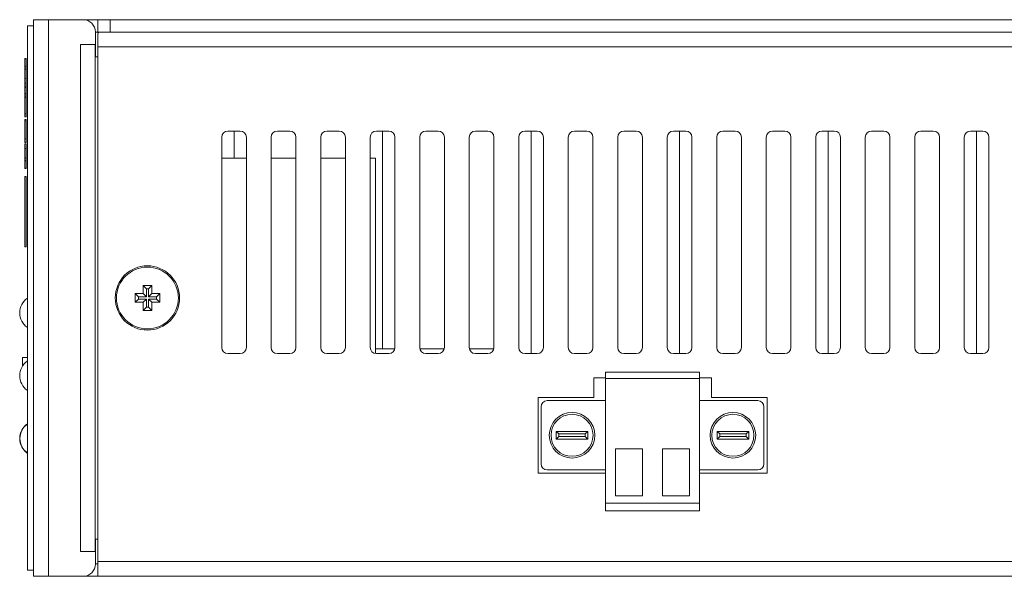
# Model space of a CAD drawing. Extents: x 1967 to 2561, y -57 to 363.
# Tile 11 of 13: x 2366 to 2445, y 61 to 106. Entities that reach past the tile are written whole.
import ezdxf

# ---------------------------------------------------------------- set-up
doc = ezdxf.new("R2010")
doc.units = 0
doc.header["$LTSCALE"] = 15.367
doc.header["$MEASUREMENT"] = 0
for name, color, linetype, lineweight in [('BASE-8P_DXF_CONTINUOUS2188', 7, 'CONTINUOUS', 5), ('DIM', 4, 'CONTINUOUS', 5), ('PANEL-8P_DXF_CONTINUOUS_46', 7, 'CONTINUOUS', 5)]:
    doc.layers.add(name, color=color, linetype=linetype, lineweight=lineweight)

msp = doc.modelspace()

# ---------------------------------------------------------------- linework, layer by layer
at = {"layer": 'BASE-8P_DXF_CONTINUOUS2188', "color": 7, "linetype": 'Continuous'}
msp.add_line((2407.592, 68.897), (2407.592, 74.997), dxfattribs=at)
at = {"layer": 'DIM'}
msp.add_arc((2408.342, 69.647), 0.5, 180, 270, dxfattribs=at)
at = {"layer": 'PANEL-8P_DXF_CONTINUOUS_46', "color": 7, "linetype": 'Continuous'}
for p, q in [((2366.332, 61.047), (2366.332, 105.047)), ((2366.832, 105.047), (2366.332, 105.047)), ((2366.832, 105.547), (2366.832, 60.547)), ((2366.832, 105.547), (2370.832, 105.547)), ((2368.032, 105.547), (2368.032, 60.547)), ((2370.832, 105.547), (2466.832, 105.547)), ((2372.032, 104.464), (2372.032, 105.547)), ((2373.032, 104.547), (2373.032, 105.547)), ((2371.832, 102.547), (2371.832, 104.547)), ((2371.832, 104.547), (2462.832, 104.547)), ((2372.061, 104.491), (2372.032, 104.321)), ((2372.032, 104.321), (2372.032, 60.547)), ((2372.159, 104.547), (2372.061, 104.491)), ((2370.632, 103.547), (2370.632, 62.547)), ((2371.832, 103.547), (2370.632, 103.547)), ((2371.82, 62.547), (2371.82, 103.547)), ((2372.032, 103.347), (2462.532, 103.347)), ((2366.132, 97.681), (2366.132, 102.404)), ((2366.232, 102.404), (2366.132, 102.404)), ((2366.232, 102.377), (2366.132, 102.377)), ((2366.232, 97.681), (2366.232, 102.404)), ((2372.018, 102.547), (2371.832, 102.547)), ((2366.232, 101.797), (2366.132, 101.797)), ((2366.232, 101.77), (2366.132, 101.77)), ((2366.232, 101.578), (2366.132, 101.578)), ((2366.232, 101.552), (2366.132, 101.552)), ((2366.232, 100.783), (2366.132, 100.783)), ((2366.132, 100.412), (2366.232, 100.412)), ((2366.232, 100.174), (2366.132, 100.174)), ((2366.232, 100.061), (2366.132, 100.061)), ((2366.232, 99.583), (2366.132, 99.583)), ((2366.232, 99.556), (2366.132, 99.556)), ((2366.232, 99.364), (2366.132, 99.364)), ((2366.232, 99.26), (2366.132, 99.26)), ((2366.232, 97.943), (2366.132, 97.943)), ((2366.232, 97.681), (2366.132, 97.681)), ((2366.132, 95.629), (2366.132, 97.482)), ((2366.232, 97.482), (2366.132, 97.482)), ((2366.232, 97.478), (2366.132, 97.478)), ((2366.232, 97.363), (2366.132, 97.363)), ((2366.232, 95.629), (2366.232, 97.482)), ((2382.532, 96.547), (2383.532, 96.547)), ((2383.032, 94.347), (2383.032, 96.547)), ((2386.532, 96.547), (2387.532, 96.547)), ((2390.532, 96.547), (2391.532, 96.547)), ((2394.532, 96.547), (2395.532, 96.547)), ((2395.032, 78.947), (2395.032, 96.547)), ((2398.532, 96.547), (2399.532, 96.547)), ((2402.532, 96.547), (2403.532, 96.547)), ((2406.532, 96.547), (2407.532, 96.547)), ((2407.032, 78.547), (2407.032, 96.547)), ((2410.532, 96.547), (2411.532, 96.547)), ((2414.532, 96.547), (2415.532, 96.547)), ((2418.532, 96.547), (2419.532, 96.547)), ((2419.032, 78.547), (2419.032, 96.547)), ((2422.532, 96.547), (2423.532, 96.547)), ((2426.532, 96.547), (2427.532, 96.547)), ((2430.532, 96.547), (2431.532, 96.547)), ((2431.032, 78.547), (2431.032, 96.547)), ((2434.532, 96.547), (2435.532, 96.547)), ((2438.532, 96.547), (2439.532, 96.547)), ((2442.532, 96.547), (2443.532, 96.547)), ((2443.032, 78.547), (2443.032, 96.547)), ((2366.232, 95.903), (2366.132, 95.903)), ((2366.232, 95.629), (2366.132, 95.629)), ((2366.132, 93.521), (2366.132, 95.513)), ((2366.232, 95.513), (2366.132, 95.513)), ((2366.232, 93.521), (2366.232, 95.513)), ((2382.032, 79.047), (2382.032, 96.047)), ((2384.032, 96.047), (2384.032, 79.047)), ((2386.032, 79.047), (2386.032, 96.047)), ((2388.032, 96.047), (2388.032, 79.047)), ((2390.032, 79.047), (2390.032, 96.047)), ((2392.032, 96.047), (2392.032, 79.047)), ((2394.032, 79.047), (2394.032, 96.047)), ((2396.032, 96.047), (2396.032, 79.047)), ((2398.032, 79.047), (2398.032, 96.047)), ((2400.032, 96.047), (2400.032, 79.047)), ((2402.032, 79.047), (2402.032, 96.047)), ((2404.032, 96.047), (2404.032, 79.047)), ((2406.032, 79.047), (2406.032, 96.047)), ((2408.032, 96.047), (2408.032, 79.047)), ((2410.032, 79.047), (2410.032, 96.047)), ((2412.032, 96.047), (2412.032, 79.047)), ((2414.032, 79.047), (2414.032, 96.047)), ((2416.032, 96.047), (2416.032, 79.047)), ((2418.032, 79.047), (2418.032, 96.047)), ((2420.032, 96.047), (2420.032, 79.047)), ((2422.032, 79.047), (2422.032, 96.047)), ((2424.032, 96.047), (2424.032, 79.047)), ((2426.032, 79.047), (2426.032, 96.047)), ((2428.032, 96.047), (2428.032, 79.047)), ((2430.032, 79.047), (2430.032, 96.047)), ((2432.032, 96.047), (2432.032, 79.047)), ((2434.032, 79.047), (2434.032, 96.047)), ((2436.032, 96.047), (2436.032, 79.047)), ((2438.032, 79.047), (2438.032, 96.047)), ((2440.032, 96.047), (2440.032, 79.047)), ((2442.032, 79.047), (2442.032, 96.047)), ((2444.032, 96.047), (2444.032, 79.047)), ((2366.232, 95.142), (2366.132, 95.142)), ((2366.232, 94.373), (2366.132, 94.373)), ((2366.232, 94.347), (2366.132, 94.347)), ((2366.232, 94.155), (2366.132, 94.155)), ((2366.232, 94.128), (2366.132, 94.128)), ((2384.032, 94.347), (2382.032, 94.347)), ((2388.032, 94.347), (2386.032, 94.347)), ((2392.032, 94.347), (2390.032, 94.347)), ((2394.472, 94.347), (2394.032, 94.347)), ((2394.472, 78.558), (2394.472, 94.347)), ((2366.232, 93.548), (2366.132, 93.548)), ((2366.132, 93.521), (2366.232, 93.521)), ((2366.232, 93.521), (2366.232, 93.521)), ((2366.232, 93.521), (2366.232, 93.521)), ((2366.132, 87.171), (2366.132, 92.865)), ((2366.232, 92.865), (2366.132, 92.865)), ((2366.232, 87.171), (2366.232, 92.865)), ((2366.232, 87.171), (2366.132, 87.171)), ((2375.682, 84.047), (2375.682, 83.397)), ((2375.682, 84.047), (2375.95, 83.779)), ((2376.382, 84.047), (2375.682, 84.047)), ((2375.95, 83.779), (2375.95, 83.129)), ((2376.114, 83.779), (2375.95, 83.779)), ((2376.382, 84.047), (2376.114, 83.779)), ((2376.114, 83.129), (2376.114, 83.779)), ((2376.382, 83.397), (2376.382, 84.047)), ((2375.032, 83.397), (2375.032, 82.697)), ((2375.032, 83.397), (2375.3, 83.129)), ((2375.682, 83.397), (2375.032, 83.397)), ((2375.032, 82.697), (2375.3, 82.964)), ((2375.3, 83.129), (2375.3, 82.964)), ((2375.95, 83.129), (2375.3, 83.129)), ((2375.3, 82.964), (2375.95, 82.964)), ((2375.682, 83.397), (2375.95, 83.129)), ((2375.682, 82.697), (2375.95, 82.964)), ((2375.95, 82.964), (2375.95, 82.314)), ((2376.382, 83.397), (2376.114, 83.129)), ((2376.764, 83.129), (2376.114, 83.129)), ((2376.114, 82.314), (2376.114, 82.964)), ((2376.382, 82.697), (2376.114, 82.964)), ((2376.114, 82.964), (2376.764, 82.964)), ((2377.032, 83.397), (2376.382, 83.397)), ((2377.032, 83.397), (2376.764, 83.129)), ((2376.764, 82.964), (2376.764, 83.129)), ((2377.032, 82.697), (2376.764, 82.964)), ((2377.032, 82.697), (2377.032, 83.397)), ((2375.032, 82.697), (2375.682, 82.697)), ((2375.682, 82.697), (2375.682, 82.047)), ((2375.682, 82.047), (2375.95, 82.314)), ((2375.682, 82.047), (2376.382, 82.047)), ((2375.95, 82.314), (2376.114, 82.314)), ((2376.382, 82.047), (2376.114, 82.314)), ((2376.382, 82.047), (2376.382, 82.697)), ((2376.382, 82.697), (2377.032, 82.697)), ((2394.472, 78.947), (2396.012, 78.947)), ((2398.052, 78.947), (2400.012, 78.947)), ((2402.052, 78.947), (2404.012, 78.947)), ((2365.942, 78.247), (2365.942, 77.545)), ((2366.332, 78.247), (2365.942, 78.247)), ((2383.532, 78.547), (2382.532, 78.547)), ((2387.532, 78.547), (2386.532, 78.547)), ((2391.532, 78.547), (2390.532, 78.547)), ((2395.532, 78.547), (2394.532, 78.547)), ((2399.532, 78.547), (2398.532, 78.547)), ((2403.532, 78.547), (2402.532, 78.547)), ((2407.532, 78.547), (2406.532, 78.547)), ((2411.532, 78.547), (2410.532, 78.547)), ((2415.532, 78.547), (2414.532, 78.547)), ((2419.532, 78.547), (2418.532, 78.547)), ((2423.532, 78.547), (2422.532, 78.547)), ((2427.532, 78.547), (2426.532, 78.547)), ((2431.532, 78.547), (2430.532, 78.547)), ((2435.532, 78.547), (2434.532, 78.547)), ((2439.532, 78.547), (2438.532, 78.547)), ((2443.532, 78.547), (2442.532, 78.547)), ((2412.092, 76.597), (2413.042, 76.597)), ((2412.092, 74.997), (2412.092, 76.597)), ((2413.042, 77.047), (2413.042, 65.847)), ((2413.042, 77.047), (2420.642, 77.047)), ((2413.042, 76.547), (2420.642, 76.547)), ((2420.642, 77.047), (2420.642, 65.847)), ((2420.642, 76.597), (2421.602, 76.597)), ((2421.602, 76.597), (2421.602, 74.997)), ((2407.592, 74.997), (2412.092, 74.997)), ((2421.602, 74.997), (2426.102, 74.997)), ((2426.102, 74.997), (2426.102, 68.897)), ((2407.842, 74.247), (2407.842, 69.647)), ((2413.042, 74.747), (2408.342, 74.747)), ((2420.642, 74.747), (2425.342, 74.747)), ((2425.842, 74.247), (2425.842, 69.647)), ((2409.062, 72.267), (2409.697, 72.267)), ((2409.062, 72.267), (2409.274, 72.055)), ((2409.062, 71.627), (2409.062, 72.267)), ((2409.062, 71.627), (2409.274, 71.838)), ((2409.697, 71.627), (2409.062, 71.627)), ((2409.274, 72.055), (2409.845, 72.055)), ((2409.274, 71.838), (2409.274, 72.055)), ((2409.845, 71.838), (2409.274, 71.838)), ((2409.697, 72.267), (2411.622, 72.267)), ((2411.622, 71.627), (2409.697, 71.627)), ((2409.845, 72.055), (2411.411, 72.055)), ((2411.411, 71.838), (2409.845, 71.838)), ((2411.622, 72.267), (2411.411, 72.055)), ((2411.411, 72.055), (2411.411, 71.838)), ((2411.622, 71.627), (2411.411, 71.838)), ((2411.622, 72.267), (2411.622, 71.627)), ((2423.987, 72.267), (2422.062, 72.267)), ((2422.062, 72.267), (2422.274, 72.055)), ((2422.062, 72.267), (2422.062, 71.627)), ((2422.062, 71.627), (2422.274, 71.838)), ((2422.062, 71.627), (2423.987, 71.627)), ((2423.839, 72.055), (2422.274, 72.055)), ((2422.274, 72.055), (2422.274, 71.838)), ((2422.274, 71.838), (2423.839, 71.838)), ((2424.411, 72.055), (2423.839, 72.055)), ((2423.839, 71.838), (2424.411, 71.838)), ((2424.622, 72.267), (2423.987, 72.267)), ((2423.987, 71.627), (2424.622, 71.627)), ((2424.622, 72.267), (2424.411, 72.055)), ((2424.411, 71.838), (2424.411, 72.055)), ((2424.622, 71.627), (2424.411, 71.838)), ((2424.622, 71.627), (2424.622, 72.267)), ((2413.842, 70.847), (2413.842, 67.047)), ((2416.042, 70.847), (2413.842, 70.847)), ((2416.042, 70.847), (2416.042, 67.047)), ((2417.642, 70.847), (2417.642, 67.047)), ((2417.642, 70.847), (2419.842, 70.847)), ((2419.842, 70.847), (2419.842, 67.047)), ((2413.042, 68.897), (2407.592, 68.897)), ((2408.342, 69.147), (2413.042, 69.147)), ((2425.342, 69.147), (2420.642, 69.147)), ((2426.102, 68.897), (2420.642, 68.897)), ((2416.042, 67.047), (2413.842, 67.047)), ((2417.642, 67.047), (2419.842, 67.047)), ((2413.042, 66.447), (2420.642, 66.447)), ((2413.042, 65.847), (2420.642, 65.847)), ((2371.832, 61.547), (2371.832, 63.547)), ((2372.018, 63.547), (2371.832, 63.547)), ((2371.832, 62.547), (2370.632, 62.547)), ((2371.832, 61.547), (2372.032, 61.547)), ((2372.032, 61.747), (2466.832, 61.747)), ((2366.832, 61.047), (2366.332, 61.047)), ((2366.832, 60.547), (2370.832, 60.547)), ((2370.832, 60.547), (2465.832, 60.547))]:
    msp.add_line(p, q, dxfattribs=at)
for centre, radius in [((2376.032, 83.047), 2.6), ((2376.032, 83.047), 2.5), ((2410.342, 71.947), 1.84), ((2410.342, 71.947), 1.7), ((2423.342, 71.947), 1.84), ((2423.342, 71.947), 1.7)]:
    msp.add_circle(centre, radius, dxfattribs=at)
for centre, radius, start, end in [((2370.832, 104.547), 1, 0, 90), ((2382.532, 96.047), 0.5, 90, 180), ((2383.532, 96.047), 0.5, 0, 90), ((2386.532, 96.047), 0.5, 90, 180), ((2387.532, 96.047), 0.5, 0, 90), ((2390.532, 96.047), 0.5, 90, 180), ((2391.532, 96.047), 0.5, 0, 90), ((2394.532, 96.047), 0.5, 90, 180), ((2395.532, 96.047), 0.5, 0, 90), ((2398.532, 96.047), 0.5, 90, 180), ((2399.532, 96.047), 0.5, 0, 90), ((2402.532, 96.047), 0.5, 90, 180), ((2403.532, 96.047), 0.5, 0, 90), ((2406.532, 96.047), 0.5, 90, 180), ((2407.532, 96.047), 0.5, 0, 90), ((2410.532, 96.047), 0.5, 90, 180), ((2411.532, 96.047), 0.5, 0, 90), ((2414.532, 96.047), 0.5, 90, 180), ((2415.532, 96.047), 0.5, 0, 90), ((2418.532, 96.047), 0.5, 90, 180), ((2419.532, 96.047), 0.5, 0, 90), ((2422.532, 96.047), 0.5, 90, 180), ((2423.532, 96.047), 0.5, 0, 90), ((2426.532, 96.047), 0.5, 90, 180), ((2427.532, 96.047), 0.5, 0, 90), ((2430.532, 96.047), 0.5, 90, 180), ((2431.532, 96.047), 0.5, 0, 90), ((2434.532, 96.047), 0.5, 90, 180), ((2435.532, 96.047), 0.5, 0, 90), ((2438.532, 96.047), 0.5, 90, 180), ((2439.532, 96.047), 0.5, 0, 90), ((2442.532, 96.047), 0.5, 90, 180), ((2443.532, 96.047), 0.5, 0, 90), ((2367.162, 81.847), 1.45, 125.00046, 234.99954), ((2382.532, 79.047), 0.5, 180, 270), ((2383.532, 79.047), 0.5, 270, 0), ((2386.532, 79.047), 0.5, 180, 270), ((2387.532, 79.047), 0.5, 270, 0), ((2390.532, 79.047), 0.5, 180, 270), ((2391.532, 79.047), 0.5, 270, 0), ((2394.532, 79.047), 0.5, 180, 270), ((2395.532, 79.047), 0.5, 270, 0), ((2398.532, 79.047), 0.5, 180, 270), ((2399.532, 79.047), 0.5, 270, 0), ((2402.532, 79.047), 0.5, 180, 270), ((2403.532, 79.047), 0.5, 270, 0), ((2406.532, 79.047), 0.5, 180, 270), ((2407.532, 79.047), 0.5, 270, 0), ((2410.532, 79.047), 0.5, 180, 270), ((2411.532, 79.047), 0.5, 270, 0), ((2414.532, 79.047), 0.5, 180, 270), ((2415.532, 79.047), 0.5, 270, 0), ((2418.532, 79.047), 0.5, 180, 270), ((2419.532, 79.047), 0.5, 270, 0), ((2422.532, 79.047), 0.5, 180, 270), ((2423.532, 79.047), 0.5, 270, 0), ((2426.532, 79.047), 0.5, 180, 270), ((2427.532, 79.047), 0.5, 270, 0), ((2430.532, 79.047), 0.5, 180, 270), ((2431.532, 79.047), 0.5, 270, 0), ((2434.532, 79.047), 0.5, 180, 270), ((2435.532, 79.047), 0.5, 270, 0), ((2438.532, 79.047), 0.5, 180, 270), ((2439.532, 79.047), 0.5, 270, 0), ((2442.532, 79.047), 0.5, 180, 270), ((2443.532, 79.047), 0.5, 270, 0), ((2367.162, 76.767), 1.45, 125.00046, 234.99954), ((2408.342, 74.247), 0.5, 90, 180), ((2425.342, 74.247), 0.5, 0, 90), ((2367.162, 71.687), 1.45, 125.00046, 234.99954), ((2367.182, 71.687), 1.45, 126.03742, 233.96258), ((2425.342, 69.647), 0.5, 270, 0), ((2370.832, 61.547), 1, 270, 0)]:
    msp.add_arc(centre, radius, start, end, dxfattribs=at)

doc.saveas('drawing.dxf')
